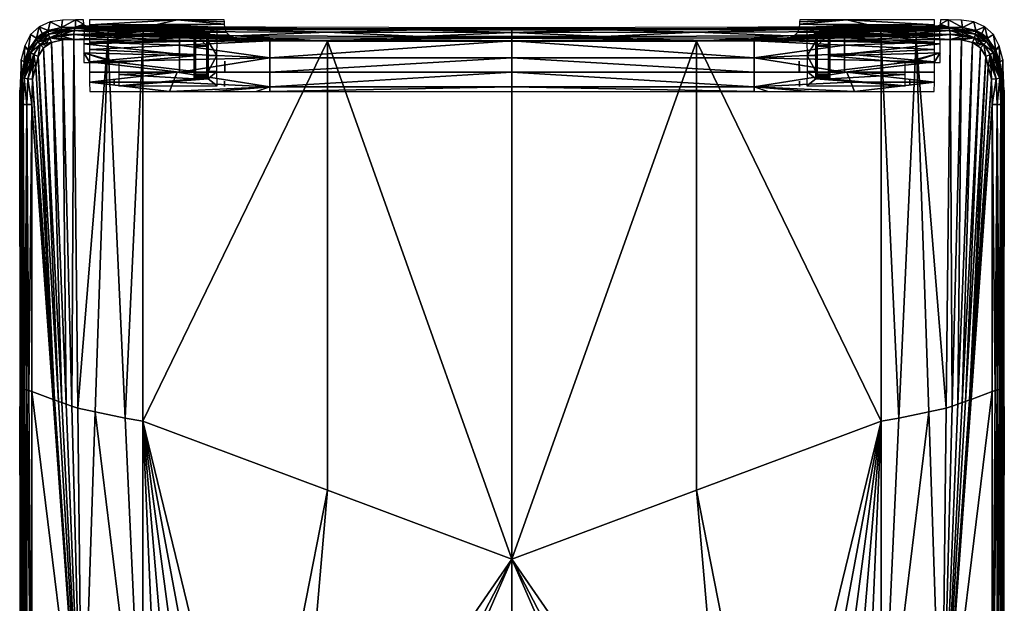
# Model space of a CAD drawing. Header units: centimetres. Extents: x -11.5 to 25.7, y -23.8 to 20.3.
# Tile 2 of 2: x -11.5 to 25.7, y -1.7 to 20.3. Entities that reach past the tile are written whole.
import ezdxf

# ---------------------------------------------------------------- set-up
doc = ezdxf.new("R2010")
doc.units = ezdxf.units.CM
doc.layers.get('0').update_dxf_attribs({"true_color": 0x5890e1})

msp = doc.modelspace()

# ---------------------------------------------------------------- meshes
mesh = msp.add_polyface()
corners = [(-9.389, 20.284, 43.103), (-9.389, 20.002, 45.045), (-9.074, 20.113, 44.282), (-9.084, 20.284, 43.103), (-10.414, 19.879, 44.871), (-9.913, 19.992, 44.965), (-10.342, 20.198, 42.935), (-10.755, 20.021, 42.656), (-10.65, 19.757, 44.822), (-10.855, 19.591, 44.775), (-11.08, 19.722, 42.29), (-9.871, 20.272, 43.077), (-10.41, 19.743, 45.193), (-10.596, 19.613, 45.151), (-10.56, 19.54, 45.197), (-10.365, 19.6, 45.27), (-10.419, 19.836, 45.053), (-10.627, 19.695, 45.007), (-10.611, 19.651, 45.086), (-10.631, 19.717, 44.918), (-9.913, 19.917, 45.049), (-9.916, 19.899, 45.139), (-9.921, 19.851, 45.208), (-9.926, 19.807, 45.275), (-9.919, 19.73, 45.313), (-9.912, 19.66, 45.347), (-9.911, 19.569, 45.352), (-9.882, 19.528, 45.37), (-10.859, 19.539, 44.955), (-9.414, 19.962, 45.224), (-9.434, 19.871, 45.359), (-9.446, 19.722, 45.426), (-9.451, 19.537, 45.435), (-9.127, 19.959, 45.247), (-9.067, 19.996, 45.086)]
mesh.append_faces([[corners[k] for k in face] for face in [(0, 1, 2), (3, 0, 2), (4, 5, 6), (7, 4, 6), (8, 4, 7), (9, 8, 7), (10, 9, 7), (0, 11, 5), (1, 0, 5), (11, 6, 5), (18, 13, 12), (16, 19, 17), (21, 20, 16), (23, 22, 12), (25, 24, 15), (26, 25, 15), (18, 17, 28), (19, 8, 9), (5, 20, 1), (21, 22, 29), (23, 24, 30), (26, 27, 32)]])
mesh.append_faces([[corners[k] for k in face] for face in [(12, 13, 14), (14, 15, 12), (16, 17, 18), (18, 12, 16), (19, 16, 4), (4, 8, 19), (16, 20, 5), (5, 4, 16), (21, 16, 12), (12, 22, 21), (23, 12, 15), (15, 24, 23), (27, 26, 15), (13, 18, 28), (17, 19, 9), (9, 28, 17), (20, 21, 29), (29, 1, 20), (22, 23, 30), (30, 29, 22), (24, 25, 31), (31, 30, 24), (25, 26, 32), (32, 31, 25), (33, 34, 1), (1, 29, 33)]], dxfattribs={"vtx2": -1})
mesh = msp.add_polyface()
corners = [(-9.389, 20.002, 45.045), (-9.067, 19.996, 45.086), (-8.969, 20.046, 44.736), (-9.059, 20.078, 44.522), (-9.074, 20.113, 44.282), (-8.77, 20.029, 44.855), (-8.879, 20.035, 44.811), (-8.533, 20.025, 44.881), (-6.851, 20.016, 44.942), (-8.139, 19.987, 45.144), (-6.82, 19.972, 45.249), (-8.156, 19.707, 45.529), (-8.16, 19.614, 45.534), (-6.84, 19.692, 45.634), (-6.836, 19.841, 45.566), (-8.152, 19.781, 45.496), (-8.148, 19.857, 45.462), (-6.828, 19.932, 45.43), (-8.146, 19.902, 45.394), (-8.143, 19.948, 45.325), (-8.141, 19.967, 45.237), (-8.165, 19.522, 45.538), (-6.841, 19.507, 45.643), (-6.172, 19.677, 44.561), (-8.86, 19.707, 44.315), (-6.132, 19.663, 44.574), (-6.1, 19.656, 44.58), (-6.074, 19.653, 44.584), (-6.221, 19.704, 44.535), (-6.275, 19.758, 44.482), (-6.273, 19.866, 44.362), (-8.856, 19.921, 44.09), (-6.3, 20.049, 44.059), (-6.302, 19.96, 44.225), (-8.852, 20.096, 43.789), (-5.454, 19.599, 44.648), (-8.863, 19.441, 44.489), (-6.302, 20.108, 43.917), (-5.548, 20.275, 42.958), (-8.852, 20.275, 42.958), (-4.906, 19.812, 42.052), (-9.062, 19.926, 42.186), (-9.064, 19.675, 41.925), (-9.451, 19.537, 45.435), (-9.446, 19.722, 45.426), (-9.434, 19.871, 45.359), (-9.127, 19.959, 45.247), (-9.414, 19.962, 45.224)]
mesh.append_faces([[corners[k] for k in face] for face in [(0, 1, 2), (3, 0, 2), (4, 0, 3), (5, 6, 1), (7, 5, 1), (8, 7, 1), (6, 2, 1), (11, 12, 13), (16, 15, 14), (19, 18, 17), (9, 20, 10), (23, 24, 25), (25, 24, 26), (26, 24, 27), (28, 24, 23), (29, 24, 28), (30, 24, 29), (30, 31, 24), (32, 31, 33), (32, 34, 31), (35, 24, 36), (33, 31, 30), (37, 34, 32), (38, 39, 34), (40, 41, 42), (21, 12, 43), (11, 15, 44), (16, 18, 45), (46, 19, 20)]])
mesh.append_faces([[corners[k] for k in face] for face in [(18, 47, 45)]], dxfattribs={"vtx0": -1})
mesh.append_faces([[corners[k] for k in face] for face in [(18, 46, 47)]], dxfattribs={"vtx0": -1, "vtx2": -1})
mesh.append_faces([[corners[k] for k in face] for face in [(8, 1, 9), (9, 10, 8), (11, 13, 14), (14, 15, 11), (16, 14, 17), (17, 18, 16), (19, 17, 10), (10, 20, 19), (13, 12, 21), (21, 22, 13), (44, 43, 12), (12, 11, 44), (15, 16, 45), (45, 44, 15), (18, 19, 46), (1, 46, 20), (20, 9, 1)]], dxfattribs={"vtx2": -1})
mesh = msp.add_polyface()
corners = [(-6.836, 19.841, 45.566), (-3.347, 19.913, 45.563), (-6.828, 19.932, 45.43), (-6.84, 19.692, 45.634), (-3.355, 19.672, 45.767), (-6.841, 19.507, 45.643), (0.131, 19.476, 45.854), (-6.074, 19.653, 44.584), (-8.86, 19.707, 44.315), (-5.454, 19.599, 44.648), (-3.583, 19.701, 44.607), (-3.69, 19.808, 44.502), (-6.275, 19.758, 44.482), (-6.273, 19.866, 44.362), (-3.748, 19.997, 44.229), (-6.302, 19.96, 44.225), (-8.863, 19.441, 44.489), (-5.455, 19.464, 44.729), (-5.548, 20.275, 42.958), (-8.852, 20.096, 43.789), (-6.302, 20.108, 43.917), (-6.3, 20.049, 44.059), (-3.753, 20.119, 43.945), (-3.484, 19.646, 44.653), (-6.172, 19.677, 44.561), (-6.132, 19.663, 44.574), (-3.403, 19.617, 44.674), (-6.1, 19.656, 44.58), (-3.34, 19.603, 44.685), (-3.288, 19.596, 44.69), (-6.221, 19.704, 44.535), (-5.456, 19.323, 44.79), (-4.906, 18.921, 41.594), (-4.906, 19.478, 41.787), (-9.066, 19.377, 41.733), (-4.906, 19.812, 42.052), (-9.064, 19.675, 41.925), (-4.38, 19.81, 42.05), (-9.062, 19.926, 42.186), (-4.035, 19.926, 42.186), (-4.862, 19.533, 41.851), (-4.886, 19.545, 41.833), (-4.871, 19.066, 41.638), (-4.855, 19.062, 41.673), (-4.855, 19.519, 41.872), (-4.906, 19.547, 41.83), (-4.855, 19.724, 42.036), (-4.858, 19.751, 42.036), (-4.869, 19.775, 42.036), (-4.886, 19.795, 42.04), (-4.401, 19.791, 42.038), (-4.414, 19.775, 42.036), (-4.428, 19.301, 42.036), (-4.428, 19.724, 42.036), (-4.424, 19.751, 42.036), (-4.855, 19.301, 42.036), (-4.428, 19.285, 42.264), (-4.855, 19.285, 42.264)]
mesh.append_faces([[corners[k] for k in face] for face in [(0, 1, 2), (0, 3, 4), (5, 6, 3), (7, 8, 9), (10, 11, 12), (13, 14, 15), (13, 11, 14), (9, 16, 17), (18, 19, 20), (21, 22, 20), (21, 14, 22), (23, 24, 25), (26, 25, 27), (28, 27, 7), (29, 7, 9), (12, 30, 10), (12, 11, 13), (15, 14, 21), (17, 16, 31), (20, 22, 18), (10, 30, 24), (32, 33, 34), (33, 35, 36), (35, 37, 38), (37, 39, 38), (40, 41, 42), (43, 44, 40), (42, 41, 45), (44, 46, 40), (46, 47, 40), (47, 48, 40), (48, 41, 40), (48, 49, 41), (49, 45, 41), (49, 35, 45), (50, 49, 48), (50, 37, 49), (37, 35, 49), (48, 51, 50), (52, 53, 46), (53, 47, 46), (53, 54, 47), (54, 51, 47), (51, 48, 47), (46, 55, 52), (56, 52, 55), (55, 57, 56), (55, 46, 43)]])
mesh = msp.add_polyface()
corners = [(0.139, 19.941, 45.459), (-6.851, 20.016, 44.942), (-6.82, 19.972, 45.249), (-6.828, 19.932, 45.43), (-2.043, 17.744, 44.645), (-5.551, 18.306, 44.85), (-5.694, 17.921, 44.723), (-6.132, 19.663, 44.574), (-3.403, 19.617, 44.674), (-3.484, 19.646, 44.653), (-6.1, 19.656, 44.58), (-3.34, 19.603, 44.685), (-6.172, 19.677, 44.561), (-3.583, 19.701, 44.607), (-5.456, 19.323, 44.79), (-2.049, 19.486, 44.761), (-5.455, 19.464, 44.729), (-5.457, 19, 44.869), (-2.05, 18.846, 44.924), (-5.453, 18.306, 44.852), (-5.456, 18.767, 44.887), (-5.454, 19.599, 44.648), (-3.753, 20.119, 43.945), (-3.759, 20.206, 43.611), (-5.548, 20.275, 42.958), (-3.77, 20.275, 42.958), (-4.397, 19.545, 41.833), (-4.42, 19.533, 41.851), (-4.412, 19.066, 41.638), (-4.42, 18.554, 41.612), (-4.397, 18.552, 41.591), (-4.424, 18.138, 41.723), (-4.428, 18.57, 41.636), (-4.428, 18.986, 41.656), (-4.428, 19.382, 41.793), (-4.428, 19.724, 42.036), (-4.424, 19.751, 42.036), (-4.414, 19.775, 42.036), (-4.401, 19.791, 42.038), (-4.38, 19.81, 42.05), (-4.377, 19.547, 41.83), (-4.377, 19.07, 41.622), (-4.377, 18.552, 41.587), (-4.41, 18.107, 41.716), (-4.394, 18.08, 41.717), (-4.377, 18.056, 41.725), (-4.428, 18.16, 41.735), (-4.428, 18.468, 42.113), (-4.428, 18.201, 41.81), (-4.428, 18.78, 42.087), (-4.428, 19.071, 41.675), (-4.428, 19.067, 42.15), (-4.428, 19.301, 42.036), (-4.428, 19.459, 41.835), (-4.428, 18.229, 42.205), (-4.428, 19.285, 42.264), (-4.428, 18.187, 41.765)]
mesh.append_faces([[corners[k] for k in face] for face in [(0, 1, 2), (2, 3, 0), (4, 5, 6), (7, 8, 9), (10, 11, 8), (12, 9, 13), (14, 15, 16), (17, 18, 14), (19, 18, 20), (16, 15, 21), (20, 18, 17), (22, 23, 24), (23, 25, 24), (26, 27, 28), (29, 30, 28), (31, 29, 32), (29, 33, 32), (29, 28, 33), (28, 34, 33), (28, 27, 34), (27, 35, 34), (27, 36, 35), (27, 37, 36), (27, 38, 37), (27, 26, 38), (26, 39, 38), (26, 40, 39), (26, 41, 40), (26, 28, 41), (28, 42, 41), (28, 30, 42), (31, 43, 29), (43, 30, 29), (43, 44, 30), (44, 42, 30), (44, 45, 42), (32, 46, 31), (32, 47, 48), (32, 49, 47), (32, 50, 49), (50, 51, 49), (50, 52, 51), (50, 53, 52), (47, 54, 48), (52, 55, 51), (56, 46, 32), (53, 35, 52), (48, 56, 32)]])
mesh = msp.add_polyface()
corners = [(14.063, 19.941, 45.459), (21.022, 19.972, 45.249), (21.053, 20.016, 44.942), (21.038, 19.841, 45.566), (21.031, 19.932, 45.43), (17.55, 19.913, 45.563), (17.557, 19.672, 45.767), (21.042, 19.692, 45.634), (21.044, 19.507, 45.643), (14.071, 19.476, 45.854), (20.276, 19.653, 44.584), (19.656, 19.599, 44.648), (23.062, 19.707, 44.315), (17.785, 19.701, 44.607), (20.477, 19.758, 44.482), (17.892, 19.808, 44.502), (20.475, 19.866, 44.362), (20.504, 19.96, 44.225), (17.95, 19.997, 44.229), (19.658, 19.464, 44.729), (23.065, 19.441, 44.489), (20.502, 20.049, 44.059), (20.505, 20.108, 43.917), (17.955, 20.119, 43.945), (17.686, 19.646, 44.653), (20.334, 19.663, 44.574), (20.374, 19.677, 44.561), (17.606, 19.617, 44.674), (20.302, 19.656, 44.58), (17.542, 19.603, 44.685), (17.49, 19.596, 44.69), (20.423, 19.704, 44.535), (19.658, 19.323, 44.79), (19.75, 20.275, 42.958), (19.108, 19.478, 41.787), (23.266, 19.675, 41.925), (19.108, 19.812, 42.052), (23.264, 19.926, 42.186), (18.582, 19.81, 42.05), (18.237, 19.926, 42.186), (19.064, 19.533, 41.851), (19.073, 19.066, 41.638), (19.088, 19.545, 41.833), (19.057, 19.062, 41.673), (19.057, 19.519, 41.872), (19.108, 19.547, 41.83), (19.057, 19.724, 42.036), (19.06, 19.751, 42.036), (19.071, 19.775, 42.036), (19.088, 19.795, 42.04), (18.603, 19.791, 42.038), (18.616, 19.775, 42.036), (18.63, 19.301, 42.036), (18.63, 19.724, 42.036), (18.626, 19.751, 42.036), (19.057, 19.301, 42.036), (18.63, 19.285, 42.264), (19.057, 19.285, 42.264)]
mesh.append_faces([[corners[k] for k in face] for face in [(0, 1, 2), (3, 4, 5), (3, 6, 7), (8, 7, 9), (1, 0, 4), (10, 11, 12), (13, 14, 15), (16, 17, 18), (16, 18, 15), (11, 19, 20), (21, 22, 23), (21, 23, 18), (24, 25, 26), (27, 28, 25), (29, 10, 28), (30, 11, 10), (14, 13, 31), (14, 16, 15), (17, 21, 18), (19, 32, 20), (22, 33, 23), (13, 26, 31), (34, 35, 36), (36, 37, 38), (38, 37, 39), (40, 41, 42), (43, 40, 44), (41, 45, 42), (44, 40, 46), (46, 40, 47), (47, 40, 48), (48, 40, 42), (48, 42, 49), (49, 42, 45), (49, 45, 36), (50, 48, 49), (50, 49, 38), (38, 49, 36), (48, 50, 51), (52, 46, 53), (53, 46, 47), (53, 47, 54), (54, 47, 51), (51, 47, 48), (46, 52, 55), (56, 55, 52), (55, 56, 57), (55, 43, 46)]])
mesh = msp.add_polyface()
corners = [(16.246, 17.744, 44.645), (19.896, 17.921, 44.723), (19.754, 18.306, 44.85), (20.334, 19.663, 44.574), (17.686, 19.646, 44.653), (17.606, 19.617, 44.674), (20.302, 19.656, 44.58), (17.542, 19.603, 44.685), (20.374, 19.677, 44.561), (17.785, 19.701, 44.607), (19.658, 19.323, 44.79), (19.658, 19.464, 44.729), (16.251, 19.486, 44.761), (19.659, 19, 44.869), (16.252, 18.846, 44.924), (19.655, 18.306, 44.852), (19.658, 18.767, 44.887), (19.656, 19.599, 44.648), (17.955, 20.119, 43.945), (19.75, 20.275, 42.958), (17.961, 20.206, 43.611), (17.972, 20.275, 42.958), (18.579, 19.478, 41.787), (18.246, 18.928, 41.595), (18.579, 18.921, 41.594), (18.579, 18.332, 41.626), (18.599, 19.545, 41.833), (18.614, 19.066, 41.638), (18.622, 19.533, 41.851), (18.622, 18.554, 41.612), (18.599, 18.552, 41.591), (18.626, 18.138, 41.723), (18.63, 18.57, 41.636), (18.63, 18.986, 41.656), (18.63, 19.382, 41.793), (18.63, 19.724, 42.036), (18.626, 19.751, 42.036), (18.616, 19.775, 42.036), (18.603, 19.791, 42.038), (18.582, 19.81, 42.05), (18.579, 19.547, 41.83), (18.579, 19.07, 41.622), (18.579, 18.552, 41.587), (18.612, 18.107, 41.716), (18.597, 18.08, 41.717), (18.579, 18.056, 41.725), (18.63, 18.16, 41.735), (18.63, 18.201, 41.81), (18.63, 18.468, 42.113), (18.63, 18.78, 42.087), (18.63, 19.071, 41.675), (18.63, 19.067, 42.15), (18.63, 19.301, 42.036), (18.63, 19.459, 41.835), (18.63, 18.229, 42.205), (18.63, 19.285, 42.264), (18.63, 18.187, 41.765)]
mesh.append_faces([[corners[k] for k in face] for face in [(0, 1, 2), (3, 4, 5), (6, 5, 7), (8, 9, 4), (10, 11, 12), (13, 10, 14), (15, 16, 14), (11, 17, 12), (16, 13, 14), (18, 19, 20), (20, 19, 21), (22, 23, 24), (24, 23, 25), (26, 27, 28), (29, 27, 30), (31, 32, 29), (29, 32, 33), (29, 33, 27), (27, 33, 34), (27, 34, 28), (28, 34, 35), (28, 35, 36), (28, 36, 37), (28, 37, 38), (28, 38, 26), (26, 38, 39), (26, 39, 40), (26, 40, 41), (26, 41, 27), (27, 41, 42), (27, 42, 30), (31, 29, 43), (43, 29, 30), (43, 30, 44), (44, 30, 42), (44, 42, 45), (32, 31, 46), (32, 47, 48), (32, 48, 49), (32, 49, 50), (50, 49, 51), (50, 51, 52), (50, 52, 53), (48, 47, 54), (52, 51, 55), (56, 32, 46), (53, 52, 35), (47, 32, 56)]])
mesh = msp.add_polyface()
corners = [(23.591, 20.002, 45.045), (23.171, 20.046, 44.736), (23.269, 19.996, 45.086), (23.261, 20.078, 44.522), (22.972, 20.029, 44.855), (23.081, 20.035, 44.811), (22.735, 20.025, 44.881), (21.053, 20.016, 44.942), (21.022, 19.972, 45.249), (22.341, 19.987, 45.144), (22.358, 19.707, 45.529), (21.042, 19.692, 45.634), (22.363, 19.614, 45.534), (22.354, 19.781, 45.496), (21.038, 19.841, 45.566), (22.351, 19.857, 45.462), (22.348, 19.902, 45.394), (21.031, 19.932, 45.43), (22.345, 19.948, 45.325), (22.343, 19.967, 45.237), (21.044, 19.507, 45.643), (22.367, 19.522, 45.538), (20.374, 19.677, 44.561), (20.334, 19.663, 44.574), (23.062, 19.707, 44.315), (20.302, 19.656, 44.58), (20.276, 19.653, 44.584), (20.423, 19.704, 44.535), (20.477, 19.758, 44.482), (20.475, 19.866, 44.362), (23.058, 19.921, 44.09), (20.502, 20.049, 44.059), (20.504, 19.96, 44.225), (23.054, 20.096, 43.789), (19.656, 19.599, 44.648), (23.065, 19.441, 44.489), (19.75, 20.275, 42.958), (20.505, 20.108, 43.917), (23.054, 20.275, 42.958), (19.108, 19.812, 42.052), (23.266, 19.675, 41.925), (23.264, 19.926, 42.186), (23.653, 19.537, 45.435), (23.648, 19.722, 45.426), (23.636, 19.871, 45.359), (23.616, 19.962, 45.224), (23.33, 19.959, 45.247)]
mesh.append_faces([[corners[k] for k in face] for face in [(0, 1, 2), (3, 1, 0), (4, 2, 5), (6, 2, 4), (7, 2, 6), (5, 2, 1), (10, 11, 12), (15, 14, 13), (18, 17, 16), (9, 8, 19), (22, 23, 24), (23, 25, 24), (25, 26, 24), (27, 22, 24), (28, 27, 24), (29, 28, 24), (29, 24, 30), (31, 32, 30), (31, 30, 33), (34, 35, 24), (36, 37, 33), (32, 29, 30), (37, 31, 33), (36, 33, 38), (39, 40, 41), (21, 42, 12), (10, 43, 13), (15, 44, 16), (46, 19, 18)]])
mesh.append_faces([[corners[k] for k in face] for face in [(16, 46, 18)]], dxfattribs={"vtx0": -1})
mesh.append_faces([[corners[k] for k in face] for face in [(16, 45, 46)]], dxfattribs={"vtx0": -1, "vtx2": -1})
mesh.append_faces([[corners[k] for k in face] for face in [(7, 8, 9), (9, 2, 7), (10, 13, 14), (14, 11, 10), (15, 16, 17), (17, 14, 15), (18, 19, 8), (8, 17, 18), (11, 20, 21), (21, 12, 11), (43, 10, 12), (12, 42, 43), (13, 43, 44), (44, 15, 13), (16, 44, 45), (2, 9, 19), (19, 46, 2)]], dxfattribs={"vtx2": -1})
mesh = msp.add_polyface()
corners = [(23.276, 20.113, 44.282), (23.261, 20.078, 44.522), (23.591, 20.002, 45.045), (23.591, 20.284, 43.103), (23.286, 20.284, 43.103), (24.616, 19.879, 44.871), (24.544, 20.198, 42.935), (24.116, 19.992, 44.965), (24.957, 20.021, 42.656), (24.852, 19.757, 44.822), (25.057, 19.591, 44.775), (25.282, 19.722, 42.29), (24.073, 20.272, 43.077), (24.612, 19.743, 45.193), (24.567, 19.6, 45.27), (24.762, 19.54, 45.197), (24.798, 19.613, 45.151), (24.621, 19.836, 45.053), (24.813, 19.651, 45.086), (24.829, 19.695, 45.007), (24.833, 19.717, 44.918), (24.115, 19.917, 45.049), (24.118, 19.899, 45.139), (24.123, 19.851, 45.208), (24.128, 19.807, 45.275), (24.121, 19.73, 45.313), (24.114, 19.66, 45.347), (24.113, 19.569, 45.352), (24.085, 19.528, 45.37), (25.061, 19.539, 44.955), (23.616, 19.962, 45.224), (23.636, 19.871, 45.359), (23.648, 19.722, 45.426), (23.653, 19.537, 45.435), (23.33, 19.959, 45.247), (23.269, 19.996, 45.086)]
mesh.append_faces([[corners[k] for k in face] for face in [(0, 1, 2), (3, 0, 2), (4, 0, 3), (5, 6, 7), (8, 6, 5), (9, 8, 5), (10, 8, 9), (11, 8, 10), (3, 7, 12), (2, 7, 3), (12, 7, 6), (18, 13, 16), (17, 19, 20), (22, 17, 21), (24, 13, 23), (26, 14, 25), (27, 14, 26), (18, 29, 19), (20, 10, 9), (7, 2, 21), (22, 30, 23), (24, 31, 25), (27, 33, 28)]])
mesh.append_faces([[corners[k] for k in face] for face in [(13, 14, 15), (15, 16, 13), (17, 13, 18), (18, 19, 17), (20, 9, 5), (5, 17, 20), (17, 5, 7), (7, 21, 17), (22, 23, 13), (13, 17, 22), (24, 25, 14), (14, 13, 24), (14, 27, 28), (29, 18, 16), (19, 29, 10), (10, 20, 19), (21, 2, 30), (30, 22, 21), (23, 30, 31), (31, 24, 23), (25, 31, 32), (32, 26, 25), (26, 32, 33), (33, 27, 26), (34, 30, 2), (2, 35, 34)]], dxfattribs={"vtx2": -1})
mesh = msp.add_polyface()
corners = [(-11.169, 19.126, 44.692), (-10.855, 19.591, 44.775), (-11.08, 19.722, 42.29), (-11.304, 19.303, 41.925), (-11.321, 18.673, 44.645), (-11.434, 18.782, 41.646), (-11.413, 18.097, 44.612), (-10.56, 19.54, 45.197), (-10.531, 19.483, 45.233), (-10.365, 19.6, 45.27), (-10.814, 19.462, 45.101), (-11.088, 19.045, 45.029), (-10.719, 19.35, 45.19), (-10.963, 18.975, 45.126), (-10.859, 19.539, 44.955), (-11.153, 19.094, 44.878), (-11.176, 18.677, 45.001), (-11.097, 18.64, 45.062), (-11.05, 18.618, 45.1), (-11.251, 18.685, 44.846), (-11.205, 18.68, 44.941), (-11.263, 18.671, 44.765), (-10.296, 19.429, 45.294), (-9.882, 19.528, 45.37), (-10.481, 19.395, 45.248), (-10.443, 19.324, 45.262), (-10.801, 18.895, 45.177), (-10.591, 19.219, 45.229), (-10.89, 18.522, 45.15), (-10.982, 18.577, 45.122), (-8.863, 19.441, 44.489), (-8.863, 19.155, 44.599), (-5.456, 19.323, 44.79), (-5.457, 19, 44.869), (-8.862, 18.689, 44.673), (-7.935, 18.669, 41.579), (-7.749, 18.669, 41.579), (-9.067, 19.029, 41.613), (-4.906, 18.921, 41.594), (-9.066, 19.377, 41.733), (-4.906, 19.478, 41.787), (-9.064, 19.675, 41.925), (-9.067, 18.669, 41.579), (-8.845, 18.669, 41.579), (-11.394, 18.087, 44.799), (-10.596, 19.613, 45.151)]
mesh.append_faces([[corners[k] for k in face] for face in [(0, 1, 2), (3, 0, 2), (4, 0, 3), (5, 4, 3), (6, 4, 5), (7, 8, 9), (10, 11, 12), (13, 12, 11), (14, 15, 10), (11, 10, 15), (17, 18, 13), (20, 16, 11), (15, 21, 19), (14, 0, 15), (1, 0, 14), (24, 25, 22), (26, 27, 12), (13, 26, 12), (18, 29, 13), (30, 31, 32), (33, 31, 34), (35, 36, 37), (36, 38, 37), (38, 39, 37), (40, 41, 39), (37, 42, 43), (37, 43, 35), (20, 19, 44), (24, 8, 12), (7, 45, 10)]])
mesh.append_faces([[corners[k] for k in face] for face in [(11, 16, 17), (17, 13, 11), (15, 19, 20), (20, 11, 15), (21, 15, 0), (0, 4, 21), (9, 22, 23), (9, 8, 24), (24, 22, 9), (28, 26, 13), (13, 29, 28), (16, 20, 44), (19, 21, 6), (12, 27, 25), (25, 24, 12), (10, 12, 8), (8, 7, 10), (14, 10, 45)]], dxfattribs={"vtx2": -1})
mesh = msp.add_polyface()
corners = [(7.101, 19.978, 45.206), (-6.851, 20.016, 44.942), (0.139, 19.941, 45.459), (7.101, 19.935, 45.504), (0.131, 19.476, 45.854), (7.101, 19.654, 45.889), (3.618, 19.656, 45.88), (3.619, 19.897, 45.676), (7.101, 19.895, 45.685), (-6.828, 19.932, 45.43), (-3.347, 19.913, 45.563), (0.134, 19.811, 45.777), (-6.836, 19.841, 45.566), (7.101, 19.804, 45.821), (-3.355, 19.672, 45.767), (-6.84, 19.692, 45.634), (7.101, 19.47, 45.899), (7.101, -0.079, 45.549), (-2.043, 17.744, 44.645), (7.101, 17.746, 44.657), (7.101, 18.306, 44.899), (-2.043, 17.569, 44.514), (7.101, 17.569, 44.523), (-2.045, 18.306, 44.883), (-5.834, 17.569, 44.504), (-4.119, 17.569, 44.51), (-2.567, 17.569, 44.512), (-5.551, 18.306, 44.85), (7.101, 19.485, 44.772), (-2.049, 19.486, 44.761), (-2.05, 18.846, 44.924), (7.101, 18.846, 44.941), (7.101, 19.585, 44.71), (-2.048, 19.591, 44.698), (-6.074, 19.653, 44.584), (-3.288, 19.596, 44.69), (-3.34, 19.603, 44.685), (-5.454, 19.599, 44.648), (-5.456, 19.323, 44.79), (-3.136, 19.591, 44.694), (-5.453, 18.306, 44.852), (-3.751, 18.286, 44.031), (-3.75, 18.715, 44.124), (-3.751, 18.384, 44.073), (-3.756, 17.961, 43.797), (-3.758, 17.862, 43.672), (-3.761, 17.765, 43.493), (-4.38, 19.81, 42.05), (-4.041, 19.485, 41.792), (-4.035, 19.926, 42.186), (-4.377, 19.478, 41.787), (-4.044, 18.928, 41.595), (-4.377, 18.921, 41.594), (-4.377, 18.332, 41.626), (-4.043, 18.331, 41.626), (-4.039, 17.791, 41.885), (-4.043, 18.331, 41.626), (-4.377, 18.056, 41.725)]
mesh.append_faces([[corners[k] for k in face] for face in [(0, 1, 2), (3, 0, 2), (4, 5, 6), (2, 7, 8), (2, 9, 10), (11, 7, 10), (12, 11, 10), (13, 7, 11), (4, 14, 15), (11, 14, 6), (12, 14, 11), (13, 11, 6), (4, 6, 14), (13, 6, 5), (16, 5, 4), (3, 2, 8), (2, 10, 7), (16, 4, 17), (18, 19, 20), (18, 21, 19), (21, 22, 19), (20, 23, 18), (24, 25, 18), (25, 26, 18), (18, 23, 27), (26, 21, 18), (28, 29, 30), (30, 23, 31), (23, 20, 31), (28, 32, 29), (32, 33, 29), (30, 31, 28), (34, 35, 36), (37, 29, 35), (30, 29, 38), (29, 39, 35), (40, 23, 30), (29, 33, 39), (41, 42, 43), (44, 45, 46), (47, 48, 49), (47, 50, 48), (50, 51, 48), (50, 52, 51), (52, 53, 51), (53, 54, 51), (55, 56, 57), (54, 53, 57)]])
mesh = msp.add_polyface()
corners = [(7.101, 19.978, 45.206), (14.063, 19.941, 45.459), (21.053, 20.016, 44.942), (7.101, 19.935, 45.504), (14.071, 19.476, 45.854), (10.584, 19.656, 45.88), (7.101, 19.654, 45.889), (7.101, 19.895, 45.685), (10.583, 19.897, 45.676), (17.55, 19.913, 45.563), (21.031, 19.932, 45.43), (14.068, 19.811, 45.777), (21.038, 19.841, 45.566), (7.101, 19.804, 45.821), (21.042, 19.692, 45.634), (17.557, 19.672, 45.767), (7.101, 19.47, 45.899), (7.101, -0.079, 45.549), (16.246, 17.744, 44.645), (7.101, 18.306, 44.899), (7.101, 17.746, 44.657), (16.245, 17.569, 44.514), (7.101, 17.569, 44.523), (16.247, 18.306, 44.883), (20.036, 17.569, 44.504), (18.321, 17.569, 44.51), (16.769, 17.569, 44.512), (19.754, 18.306, 44.85), (7.101, 19.485, 44.772), (16.252, 18.846, 44.924), (16.251, 19.486, 44.761), (7.101, 18.846, 44.941), (7.101, 19.585, 44.71), (16.25, 19.591, 44.698), (20.276, 19.653, 44.584), (17.542, 19.603, 44.685), (17.49, 19.596, 44.69), (19.656, 19.599, 44.648), (19.658, 19.323, 44.79), (17.338, 19.591, 44.694), (19.655, 18.306, 44.852), (17.954, 18.286, 44.031), (17.953, 18.384, 44.073), (17.952, 18.715, 44.124), (17.958, 17.961, 43.797), (17.963, 17.765, 43.493), (17.96, 17.862, 43.672), (18.582, 19.81, 42.05), (18.237, 19.926, 42.186), (18.243, 19.485, 41.792), (18.579, 19.478, 41.787), (18.246, 18.928, 41.595), (18.579, 18.332, 41.626), (18.245, 18.331, 41.626), (18.242, 17.791, 41.885), (18.579, 18.056, 41.725), (18.245, 18.331, 41.626), (3.619, 19.897, 45.676)]
mesh.append_faces([[corners[k] for k in face] for face in [(0, 1, 2), (3, 1, 0), (4, 5, 6), (1, 7, 8), (1, 9, 10), (11, 9, 8), (12, 9, 11), (13, 11, 8), (4, 14, 15), (11, 5, 15), (12, 11, 15), (13, 5, 11), (4, 15, 5), (13, 6, 5), (13, 8, 7), (16, 4, 6), (3, 7, 1), (1, 8, 9), (16, 17, 4), (18, 19, 20), (18, 20, 21), (21, 20, 22), (19, 18, 23), (24, 18, 25), (25, 18, 26), (18, 27, 23), (26, 18, 21), (28, 29, 30), (29, 31, 23), (23, 31, 19), (28, 30, 32), (32, 30, 33), (29, 28, 31), (34, 35, 36), (37, 36, 30), (29, 38, 30), (30, 36, 39), (40, 29, 23), (30, 39, 33), (41, 42, 43), (44, 45, 46), (47, 48, 49), (47, 49, 50), (50, 49, 51), (52, 51, 53), (54, 55, 56), (53, 55, 52), (13, 7, 57)]])
mesh = msp.add_polyface()
corners = [(25.371, 19.126, 44.692), (25.282, 19.722, 42.29), (25.057, 19.591, 44.775), (25.507, 19.303, 41.925), (25.523, 18.673, 44.645), (25.636, 18.782, 41.646), (25.615, 18.097, 44.612), (24.762, 19.54, 45.197), (24.567, 19.6, 45.27), (24.733, 19.483, 45.233), (25.017, 19.462, 45.101), (24.922, 19.35, 45.19), (25.29, 19.045, 45.029), (25.166, 18.975, 45.126), (25.061, 19.539, 44.955), (25.355, 19.094, 44.878), (25.299, 18.64, 45.062), (25.379, 18.677, 45.001), (25.252, 18.618, 45.1), (25.407, 18.68, 44.941), (25.453, 18.685, 44.846), (25.465, 18.671, 44.765), (24.085, 19.528, 45.37), (24.498, 19.429, 45.294), (24.684, 19.395, 45.248), (24.645, 19.324, 45.262), (25.003, 18.895, 45.177), (24.793, 19.219, 45.229), (25.092, 18.522, 45.15), (25.184, 18.577, 45.122), (23.065, 19.441, 44.489), (19.658, 19.323, 44.79), (23.065, 19.155, 44.599), (19.659, 19, 44.869), (23.064, 18.689, 44.673), (22.137, 18.669, 41.579), (23.269, 19.029, 41.613), (21.951, 18.669, 41.579), (19.108, 18.921, 41.594), (23.268, 19.377, 41.733), (19.108, 19.478, 41.787), (23.266, 19.675, 41.925), (23.047, 18.669, 41.579), (23.269, 18.669, 41.579), (25.596, 18.087, 44.799), (24.798, 19.613, 45.151)]
mesh.append_faces([[corners[k] for k in face] for face in [(0, 1, 2), (3, 1, 0), (4, 3, 0), (5, 3, 4), (6, 5, 4), (7, 8, 9), (10, 11, 12), (13, 12, 11), (14, 10, 15), (12, 15, 10), (16, 13, 18), (19, 12, 17), (15, 20, 21), (14, 15, 0), (2, 14, 0), (24, 23, 25), (26, 11, 27), (13, 11, 26), (18, 13, 29), (30, 31, 32), (33, 34, 32), (35, 36, 37), (37, 36, 38), (38, 36, 39), (40, 39, 41), (36, 42, 43), (36, 35, 42), (19, 44, 20), (24, 11, 9), (7, 10, 45)]])
mesh.append_faces([[corners[k] for k in face] for face in [(12, 13, 16), (16, 17, 12), (15, 12, 19), (19, 20, 15), (21, 4, 0), (0, 15, 21), (22, 23, 8), (8, 23, 24), (24, 9, 8), (28, 29, 13), (13, 26, 28), (44, 19, 17), (6, 21, 20), (11, 24, 25), (25, 27, 11), (10, 7, 9), (9, 11, 10), (45, 10, 14)]], dxfattribs={"vtx2": -1})
mesh = msp.add_polyface()
corners = [(-11.494, 17.59, 41.477), (-11.413, 18.097, 44.612), (-11.434, 18.782, 41.646), (-11.445, 17.088, 44.59), (-11.357, 17.084, 44.933), (-11.22, 17.083, 45.037), (-11.322, 18.074, 44.954), (-11.394, 18.087, 44.799), (-11.428, 17.086, 44.778), (-11.041, 17.082, 45.095), (-11.185, 18.056, 45.058), (-11.007, 18.036, 45.116), (-5.551, 18.306, 44.85), (-8.862, 18.306, 44.657), (-8.857, 17.92, 44.55), (-8.841, 17.569, 44.354), (-5.834, 17.569, 44.504), (-8.862, 18.689, 44.673), (-5.453, 18.306, 44.852), (-7.929, 17.973, 42.353), (-7.929, 17.859, 42.391), (-7.929, 17.891, 42.365), (-7.929, 17.839, 42.427), (-7.929, 17.832, 42.468), (-7.929, 17.84, 42.508), (-7.929, 17.859, 42.54), (-7.929, 17.84, 42.508), (-7.929, 18.006, 42.365), (-7.929, 17.931, 42.351), (-7.929, 17.973, 42.353), (-10.89, 18.522, 45.15), (-10.982, 18.577, 45.122), (-11.05, 18.618, 45.1), (-11.097, 18.64, 45.062), (-11.176, 18.677, 45.001), (-11.251, 18.685, 44.846), (-11.263, 18.671, 44.765), (-11.321, 18.673, 44.645), (-11.473, 5.85, 42.723), (-11.439, 6.305, 44.556), (-11.399, 6.333, 44.729), (-11.3, 6.326, 44.86), (-11.145, 6.284, 44.941), (-10.235, 5.951, 45.076), (-10.176, 5.929, 45.087), (-10.03, 5.878, 45.118), (-10.801, 18.895, 45.177), (-9.907, 5.835, 45.145), (-10.591, 19.219, 45.229), (-9.743, 5.777, 45.178), (-10.296, 19.429, 45.294), (-9.524, 5.698, 45.217), (-9.882, 19.528, 45.37), (-9.299, 5.616, 45.249), (-9.451, 19.537, 45.435), (-8.165, 19.522, 45.538), (-6.841, 19.507, 45.643), (-7.51, 5.24, 45.355)]
mesh.append_faces([[corners[k] for k in face] for face in [(0, 1, 2), (3, 1, 0), (4, 5, 6), (7, 4, 6), (8, 4, 7), (3, 8, 7), (1, 3, 7), (9, 10, 5), (11, 10, 9), (10, 6, 5), (12, 13, 14), (14, 15, 16), (17, 13, 18), (19, 20, 21), (19, 22, 20), (19, 23, 22), (19, 24, 23), (19, 25, 26), (19, 27, 25), (21, 28, 29), (30, 31, 11), (33, 34, 6), (36, 37, 1)]])
mesh.append_faces([[corners[k] for k in face] for face in [(44, 30, 11)]], dxfattribs={"vtx0": -1})
mesh.append_faces([[corners[k] for k in face] for face in [(44, 46, 30)]], dxfattribs={"vtx0": -1, "vtx2": -1})
mesh.append_faces([[corners[k] for k in face] for face in [(31, 32, 10), (10, 11, 31), (6, 10, 32), (32, 33, 6), (7, 6, 34), (1, 7, 35), (3, 0, 38), (8, 3, 39), (4, 8, 40), (5, 4, 41), (9, 5, 42), (11, 9, 43), (44, 45, 46), (45, 47, 48), (48, 46, 45), (47, 49, 50), (50, 48, 47), (49, 51, 52), (52, 50, 49), (51, 53, 54), (54, 52, 51), (55, 54, 53), (56, 55, 57)]], dxfattribs={"vtx2": -1})
mesh = msp.add_polyface()
corners = [(-11.447, -9.221, 44.321), (-11.473, 5.85, 42.723), (-11.494, 5.54, 41.477), (-11.494, -9.232, 41.477), (-11.446, 6.288, 44.48), (7.101, -0.079, 45.549), (0.131, 19.476, 45.854), (0.136, 2.528, 45.56), (-6.842, 5.136, 45.401), (-10.176, 5.929, 45.087), (-10.235, 5.951, 45.076), (-9.137, -9.227, 45.051), (-10.03, 5.878, 45.118), (-9.907, 5.835, 45.145), (-9.743, 5.777, 45.178), (-9.524, 5.698, 45.217), (-9.299, 5.616, 45.249), (-8.639, 5.486, 45.3), (-6.846, -9.235, 45.169), (-7.51, 5.24, 45.355), (-11.039, 6.25, 44.975), (-11.037, -9.226, 44.802), (-11.145, 6.284, 44.941), (-11.219, 6.309, 44.922), (-11.218, -9.225, 44.755), (-11.3, 6.326, 44.86), (-11.357, 6.339, 44.821), (-11.356, -9.224, 44.659), (-11.399, 6.333, 44.729), (-11.429, 6.329, 44.667), (-11.43, -9.222, 44.507), (-11.439, 6.305, 44.556), (-11.494, 17.59, 41.477), (-11.445, 17.088, 44.59), (-11.428, 17.086, 44.778), (-11.357, 17.084, 44.933), (-11.22, 17.083, 45.037), (-11.041, 17.082, 45.095), (-11.007, 18.036, 45.116), (-8.165, 19.522, 45.538), (-6.841, 19.507, 45.643), (-6.111, -11.689, 45.136), (-5.408, -11.692, 45.143), (-2.702, -11.891, 45.155), (-1.129, -12.011, 45.201)]
mesh.append_faces([[corners[k] for k in face] for face in [(4, 1, 0), (5, 6, 7), (8, 7, 6), (9, 10, 11), (12, 9, 11), (13, 12, 11), (14, 13, 11), (15, 14, 11), (16, 15, 11), (17, 16, 11), (8, 19, 18), (23, 25, 24), (26, 28, 27), (29, 31, 30), (20, 22, 21), (2, 1, 32), (4, 31, 33), (29, 28, 34), (26, 25, 35), (23, 22, 36), (20, 10, 37), (17, 19, 39)]])
mesh.append_faces([[corners[k] for k in face] for face in [(0, 1, 2), (2, 3, 0), (17, 11, 18), (18, 19, 17), (11, 10, 20), (20, 21, 11), (21, 22, 23), (23, 24, 21), (24, 25, 26), (26, 27, 24), (27, 28, 29), (29, 30, 27), (4, 0, 30), (30, 31, 4), (1, 4, 33), (31, 29, 34), (28, 26, 35), (25, 23, 36), (22, 20, 37), (10, 9, 38), (16, 17, 39), (19, 8, 40), (8, 18, 41), (41, 42, 8), (7, 8, 43), (5, 7, 44)]], dxfattribs={"vtx2": -1})
mesh = msp.add_polyface()
corners = [(-6.841, 19.507, 45.643), (-6.842, 5.136, 45.401), (0.131, 19.476, 45.854), (-5.694, 17.921, 44.723), (-5.551, 18.306, 44.85), (-8.857, 17.92, 44.55), (-5.834, 17.569, 44.504), (-2.043, 17.744, 44.645), (-5.457, 19, 44.869), (-8.862, 18.689, 44.673), (-5.456, 18.767, 44.887), (-5.456, 19.323, 44.79), (-8.863, 19.155, 44.599), (-5.453, 18.306, 44.852), (-7.749, 18.669, 41.579), (-4.906, 18.332, 41.626), (-4.906, 18.921, 41.594), (-7.748, 18.21, 41.662), (-4.906, 18.056, 41.725), (-7.749, 17.791, 41.885), (-4.377, 18.056, 41.725), (-4.039, 17.791, 41.885), (-4.886, 18.552, 41.591), (-4.862, 18.554, 41.612), (-4.871, 19.066, 41.638), (-4.855, 18.564, 41.636), (-4.859, 18.138, 41.723), (-4.855, 19.062, 41.673), (-4.862, 19.533, 41.851), (-4.872, 18.107, 41.715), (-4.888, 18.08, 41.717), (-4.906, 18.552, 41.587), (-4.906, 19.07, 41.622), (-4.906, 19.547, 41.83), (-4.855, 18.16, 41.735), (-4.855, 18.201, 41.81), (-4.855, 18.187, 41.765), (-4.428, 18.187, 41.765), (-4.428, 18.16, 41.735), (-4.424, 18.138, 41.723), (-4.41, 18.107, 41.716), (-4.428, 18.201, 41.81), (-4.428, 18.229, 42.205), (-4.855, 18.229, 42.205), (-4.855, 18.468, 42.113), (-4.855, 18.78, 42.087), (-4.855, 19.066, 42.15), (-4.855, 19.301, 42.036), (-4.855, 19.285, 42.264)]
mesh.append_faces([[corners[k] for k in face] for face in [(0, 1, 2), (3, 4, 5), (3, 6, 7), (5, 6, 3), (8, 9, 10), (11, 12, 8), (10, 9, 13), (14, 15, 16), (14, 17, 15), (17, 18, 15), (17, 19, 18), (19, 20, 18), (19, 21, 20), (22, 23, 24), (25, 23, 26), (25, 24, 23), (25, 27, 24), (27, 28, 24), (23, 29, 26), (23, 22, 29), (22, 30, 29), (22, 31, 30), (22, 32, 31), (22, 24, 32), (24, 33, 32), (31, 18, 30), (26, 34, 25), (35, 36, 37), (36, 34, 37), (34, 38, 37), (34, 39, 38), (34, 26, 39), (26, 29, 39), (29, 40, 39), (29, 18, 40), (18, 20, 40), (37, 41, 35), (41, 42, 43), (43, 35, 41), (35, 44, 25), (44, 45, 25), (45, 27, 25), (45, 46, 27), (46, 47, 27), (35, 43, 44), (46, 48, 47), (25, 34, 36), (25, 36, 35)]])
mesh = msp.add_polyface()
corners = [(25.649, -9.221, 44.321), (25.696, -9.232, 41.477), (25.696, 5.54, 41.477), (25.676, 5.85, 42.723), (25.648, 6.288, 44.48), (7.101, -0.079, 45.549), (14.066, 2.528, 45.56), (14.071, 19.476, 45.854), (21.045, 5.136, 45.401), (24.378, 5.929, 45.087), (23.339, -9.227, 45.051), (24.438, 5.951, 45.076), (24.233, 5.878, 45.118), (24.109, 5.835, 45.145), (23.946, 5.777, 45.178), (23.726, 5.698, 45.217), (23.501, 5.616, 45.249), (22.841, 5.486, 45.3), (21.712, 5.24, 45.355), (21.048, -9.235, 45.169), (25.239, -9.226, 44.802), (25.242, 6.25, 44.975), (25.42, -9.225, 44.755), (25.421, 6.309, 44.922), (25.347, 6.284, 44.941), (25.502, 6.326, 44.86), (25.559, -9.224, 44.659), (25.559, 6.339, 44.821), (25.601, 6.333, 44.729), (25.632, -9.222, 44.507), (25.631, 6.329, 44.667), (25.641, 6.305, 44.556), (25.696, 17.59, 41.477), (25.647, 17.088, 44.59), (25.631, 17.086, 44.778), (25.559, 17.084, 44.933), (25.422, 17.083, 45.037), (25.243, 17.082, 45.095), (25.209, 18.036, 45.116), (25.003, 18.895, 45.177), (22.367, 19.522, 45.538), (21.044, 19.507, 45.643), (19.611, -11.692, 45.143), (20.314, -11.689, 45.136), (16.904, -11.891, 45.155), (15.331, -12.011, 45.201)]
mesh.append_faces([[corners[k] for k in face] for face in [(4, 0, 3), (5, 6, 7), (8, 7, 6), (9, 10, 11), (12, 10, 9), (13, 10, 12), (14, 10, 13), (15, 10, 14), (16, 10, 15), (17, 10, 16), (8, 19, 18), (23, 22, 25), (27, 26, 28), (30, 29, 31), (21, 20, 24), (2, 32, 3), (4, 33, 31), (30, 34, 28), (27, 35, 25), (23, 36, 24), (21, 37, 11), (17, 40, 18)]])
mesh.append_faces([[corners[k] for k in face] for face in [(9, 39, 12)]], dxfattribs={"vtx0": -1})
mesh.append_faces([[corners[k] for k in face] for face in [(0, 1, 2), (2, 3, 0), (17, 18, 19), (19, 10, 17), (10, 20, 21), (21, 11, 10), (20, 22, 23), (23, 24, 20), (22, 26, 27), (27, 25, 22), (26, 29, 30), (30, 28, 26), (4, 31, 29), (29, 0, 4), (33, 4, 3), (34, 30, 31), (35, 27, 28), (36, 23, 25), (37, 21, 24), (38, 9, 11), (40, 17, 16), (41, 8, 18), (8, 42, 43), (43, 19, 8), (44, 8, 6), (45, 6, 5)]], dxfattribs={"vtx2": -1})
mesh = msp.add_polyface()
corners = [(21.044, 19.507, 45.643), (14.071, 19.476, 45.854), (21.045, 5.136, 45.401), (19.896, 17.921, 44.723), (23.059, 17.92, 44.55), (19.754, 18.306, 44.85), (16.246, 17.744, 44.645), (20.036, 17.569, 44.504), (19.659, 19, 44.869), (19.658, 18.767, 44.887), (23.064, 18.689, 44.673), (19.658, 19.323, 44.79), (23.065, 19.155, 44.599), (19.655, 18.306, 44.852), (19.108, 18.921, 41.594), (23.268, 19.377, 41.733), (19.108, 19.478, 41.787), (21.951, 18.669, 41.579), (19.108, 18.332, 41.626), (21.95, 18.21, 41.662), (19.108, 18.056, 41.725), (21.952, 17.791, 41.885), (18.579, 18.056, 41.725), (18.242, 17.791, 41.885), (19.088, 18.552, 41.591), (19.073, 19.066, 41.638), (19.064, 18.554, 41.612), (19.057, 18.564, 41.636), (19.061, 18.138, 41.723), (19.057, 19.062, 41.673), (19.064, 19.533, 41.851), (19.075, 18.107, 41.715), (19.091, 18.08, 41.717), (19.108, 18.552, 41.587), (19.108, 19.07, 41.622), (19.108, 19.547, 41.83), (19.057, 18.16, 41.735), (19.057, 18.201, 41.81), (18.63, 18.187, 41.765), (19.057, 18.187, 41.765), (18.63, 18.16, 41.735), (18.626, 18.138, 41.723), (18.612, 18.107, 41.716), (18.63, 18.201, 41.81), (19.057, 18.229, 42.205), (18.63, 18.229, 42.205), (19.057, 18.468, 42.113), (19.057, 18.78, 42.087), (19.057, 19.066, 42.15), (19.057, 19.301, 42.036), (19.057, 19.285, 42.264)]
mesh.append_faces([[corners[k] for k in face] for face in [(0, 1, 2), (3, 4, 5), (3, 6, 7), (4, 3, 7), (8, 9, 10), (11, 8, 12), (9, 13, 10), (14, 15, 16), (17, 14, 18), (17, 18, 19), (19, 18, 20), (21, 20, 22), (21, 22, 23), (24, 25, 26), (27, 28, 26), (27, 26, 25), (27, 25, 29), (29, 25, 30), (26, 28, 31), (26, 31, 24), (24, 31, 32), (24, 32, 33), (24, 33, 34), (24, 34, 25), (25, 34, 35), (33, 32, 20), (28, 27, 36), (37, 38, 39), (39, 38, 36), (36, 38, 40), (36, 40, 41), (36, 41, 28), (28, 41, 31), (31, 41, 42), (31, 42, 20), (20, 42, 22), (38, 37, 43), (43, 44, 45), (44, 43, 37), (37, 27, 46), (46, 27, 47), (47, 27, 29), (47, 29, 48), (48, 29, 49), (37, 46, 44), (48, 49, 50), (27, 39, 36), (27, 37, 39)]])
mesh = msp.add_polyface()
corners = [(25.696, 17.59, 41.477), (25.636, 18.782, 41.646), (25.615, 18.097, 44.612), (25.647, 17.088, 44.59), (25.559, 17.084, 44.933), (25.524, 18.074, 44.954), (25.422, 17.083, 45.037), (25.596, 18.087, 44.799), (25.631, 17.086, 44.778), (25.243, 17.082, 45.095), (25.387, 18.056, 45.058), (25.209, 18.036, 45.116), (19.754, 18.306, 44.85), (23.059, 17.92, 44.55), (23.064, 18.306, 44.657), (20.036, 17.569, 44.504), (23.043, 17.569, 44.354), (23.064, 18.689, 44.673), (19.655, 18.306, 44.852), (22.131, 17.973, 42.353), (22.131, 17.891, 42.365), (22.131, 17.859, 42.391), (22.131, 17.839, 42.427), (22.131, 17.832, 42.468), (22.131, 17.84, 42.508), (22.131, 17.84, 42.508), (22.131, 17.859, 42.54), (22.131, 18.006, 42.365), (22.131, 17.973, 42.353), (22.131, 17.931, 42.351), (21.95, 18.21, 41.662), (19.108, 18.056, 41.725), (21.952, 17.791, 41.885), (25.092, 18.522, 45.15), (25.184, 18.577, 45.122), (25.252, 18.618, 45.1), (25.299, 18.64, 45.062), (25.379, 18.677, 45.001), (25.453, 18.685, 44.846), (25.465, 18.671, 44.765), (25.523, 18.673, 44.645), (25.676, 5.85, 42.723), (25.641, 6.305, 44.556), (25.601, 6.333, 44.729), (25.502, 6.326, 44.86), (25.347, 6.284, 44.941), (24.438, 5.951, 45.076), (24.378, 5.929, 45.087), (25.003, 18.895, 45.177), (24.233, 5.878, 45.118), (24.793, 19.219, 45.229), (24.109, 5.835, 45.145), (24.498, 19.429, 45.294), (23.946, 5.777, 45.178), (24.085, 19.528, 45.37), (23.726, 5.698, 45.217), (23.653, 19.537, 45.435), (23.501, 5.616, 45.249), (22.367, 19.522, 45.538), (21.712, 5.24, 45.355), (21.044, 19.507, 45.643)]
mesh.append_faces([[corners[k] for k in face] for face in [(0, 1, 2), (3, 0, 2), (4, 5, 6), (7, 5, 4), (8, 7, 4), (3, 7, 8), (2, 7, 3), (9, 6, 10), (11, 9, 10), (10, 6, 5), (12, 13, 14), (13, 15, 16), (17, 18, 14), (19, 20, 21), (19, 21, 22), (19, 22, 23), (19, 23, 24), (19, 25, 26), (19, 26, 27), (20, 28, 29), (30, 31, 32), (33, 11, 34), (36, 5, 37), (39, 2, 40)]])
mesh.append_faces([[corners[k] for k in face] for face in [(47, 33, 48)]], dxfattribs={"vtx0": -1, "vtx2": -1})
mesh.append_faces([[corners[k] for k in face] for face in [(34, 11, 10), (10, 35, 34), (5, 36, 35), (35, 10, 5), (37, 5, 7), (38, 7, 2), (41, 0, 3), (42, 3, 8), (43, 8, 4), (44, 4, 6), (45, 6, 9), (46, 9, 11), (47, 11, 33), (49, 48, 50), (50, 51, 49), (51, 50, 52), (52, 53, 51), (53, 52, 54), (54, 55, 53), (55, 54, 56), (56, 57, 55), (57, 56, 58), (59, 58, 60)]], dxfattribs={"vtx2": -1})
mesh = msp.add_polyface()
corners = [(-11.494, -9.232, 41.477), (-11.396, -12.619, 41.477), (-11.383, -12.161, 44.29), (-11.447, -9.221, 44.321), (-6.71, -11.698, 45.128), (-8.674, -13.202, 45.014), (-6.547, -12.459, 45.117), (-8.765, -12.66, 45.021), (-6.803, -10.903, 45.14), (-8.84, -12.084, 45.027), (-9.137, -9.227, 45.051), (-8.885, -11.539, 45.035), (-10.838, -13.504, 44.752), (-10.976, -12.091, 44.77), (-6.846, -9.235, 45.169), (-11.037, -9.226, 44.802), (-11.218, -9.225, 44.755), (-11.356, -9.224, 44.659), (-11.156, -12.115, 44.723), (-11.43, -9.222, 44.507), (-11.294, -12.123, 44.627), (-11.368, -12.126, 44.476), (-6.584, -11.688, 45.13), (-6.387, -11.688, 45.133), (-6.111, -11.689, 45.136), (-5.408, -11.692, 45.143), (-4.604, -11.696, 45.148), (-6.842, 5.136, 45.401), (-3.693, -11.789, 45.152), (-2.702, -11.891, 45.155), (-1.129, -12.011, 45.201), (0.136, 2.528, 45.56), (0.948, -11.911, 45.219), (7.101, -0.079, 45.549), (1.942, -11.865, 45.225), (7.101, -11.646, 45.239), (-6.187, -13.113, 45.111), (-6.12, -13.116, 45.112), (-5.677, -13.139, 45.117), (-5.283, -13.16, 45.12), (-4.403, -13.209, 45.125), (-3.419, -13.265, 45.13), (-2.352, -13.327, 45.134), (-1.246, -13.358, 45.168), (1.227, -13.499, 45.18), (7.101, -13.868, 45.18), (-11.237, -13.619, 44.272), (-11.166, -13.539, 44.458), (-11.094, -13.527, 44.609), (-10.953, -13.53, 44.705)]
mesh.append_faces([[corners[k] for k in face] for face in [(0, 1, 2), (3, 0, 2), (4, 5, 6), (4, 7, 5), (8, 9, 4), (8, 10, 11), (12, 9, 13), (8, 11, 9), (7, 4, 9), (11, 13, 9), (13, 11, 10), (14, 10, 8), (15, 13, 10), (16, 17, 18), (15, 16, 18), (13, 15, 18), (19, 20, 17), (21, 20, 19), (2, 21, 19), (3, 2, 19), (20, 18, 17), (4, 22, 8), (23, 24, 14), (25, 26, 27), (26, 28, 27), (28, 29, 27), (32, 34, 33), (34, 35, 33)]])
mesh.append_faces([[corners[k] for k in face] for face in [(36, 22, 6)]], dxfattribs={"vtx1": -1, "vtx2": -1})
mesh.append_faces([[corners[k] for k in face] for face in [(14, 8, 22), (22, 23, 14), (29, 30, 31), (30, 32, 33), (22, 4, 6), (23, 22, 36), (24, 23, 37), (25, 24, 38), (26, 25, 39), (28, 26, 40), (29, 28, 41), (30, 29, 42), (32, 30, 43), (44, 34, 32), (45, 35, 34), (21, 2, 46), (20, 21, 47), (18, 20, 48), (13, 18, 49)]], dxfattribs={"vtx2": -1})
mesh = msp.add_polyface()
corners = [(25.696, -9.232, 41.477), (25.585, -12.161, 44.29), (25.598, -12.619, 41.477), (25.649, -9.221, 44.321), (20.912, -11.698, 45.128), (20.749, -12.459, 45.117), (22.876, -13.202, 45.014), (22.967, -12.66, 45.021), (21.005, -10.903, 45.14), (23.042, -12.084, 45.027), (23.087, -11.539, 45.035), (23.339, -9.227, 45.051), (25.04, -13.504, 44.752), (25.178, -12.091, 44.77), (21.048, -9.235, 45.169), (25.239, -9.226, 44.802), (25.42, -9.225, 44.755), (25.358, -12.115, 44.723), (25.559, -9.224, 44.659), (25.632, -9.222, 44.507), (25.497, -12.123, 44.627), (25.57, -12.126, 44.476), (20.786, -11.688, 45.13), (20.589, -11.688, 45.133), (20.314, -11.689, 45.136), (19.611, -11.692, 45.143), (21.045, 5.136, 45.401), (18.806, -11.696, 45.148), (17.895, -11.789, 45.152), (16.904, -11.891, 45.155), (14.066, 2.528, 45.56), (15.331, -12.011, 45.201), (7.101, -0.079, 45.549), (13.254, -11.911, 45.219), (12.26, -11.865, 45.225), (7.101, -11.646, 45.239), (20.389, -13.113, 45.111), (20.322, -13.116, 45.112), (19.88, -13.139, 45.117), (19.486, -13.16, 45.12), (18.605, -13.209, 45.125), (17.621, -13.265, 45.13), (16.555, -13.327, 45.134), (15.448, -13.358, 45.168), (12.975, -13.499, 45.18), (7.101, -13.868, 45.18), (25.439, -13.619, 44.272), (25.368, -13.539, 44.458), (25.296, -13.527, 44.609), (25.155, -13.53, 44.705)]
mesh.append_faces([[corners[k] for k in face] for face in [(0, 1, 2), (3, 1, 0), (4, 5, 6), (4, 6, 7), (8, 4, 9), (8, 10, 11), (12, 13, 9), (8, 9, 10), (7, 9, 4), (10, 9, 13), (13, 11, 10), (14, 8, 11), (15, 11, 13), (16, 17, 18), (15, 17, 16), (13, 17, 15), (19, 18, 20), (21, 19, 20), (1, 19, 21), (3, 19, 1), (20, 18, 17), (4, 8, 22), (23, 14, 24), (25, 26, 27), (27, 26, 28), (28, 26, 29), (33, 32, 34), (34, 32, 35)]])
mesh.append_faces([[corners[k] for k in face] for face in [(5, 22, 36)]], dxfattribs={"vtx0": -1, "vtx2": -1})
mesh.append_faces([[corners[k] for k in face] for face in [(14, 23, 22), (22, 8, 14), (30, 31, 29), (32, 33, 31), (5, 4, 22), (36, 22, 23), (37, 23, 24), (38, 24, 25), (39, 25, 27), (40, 27, 28), (41, 28, 29), (42, 29, 31), (43, 31, 33), (33, 34, 44), (34, 35, 45), (46, 1, 21), (47, 21, 20), (48, 20, 17), (49, 17, 13)]], dxfattribs={"vtx2": -1})

doc.saveas('drawing.dxf')
